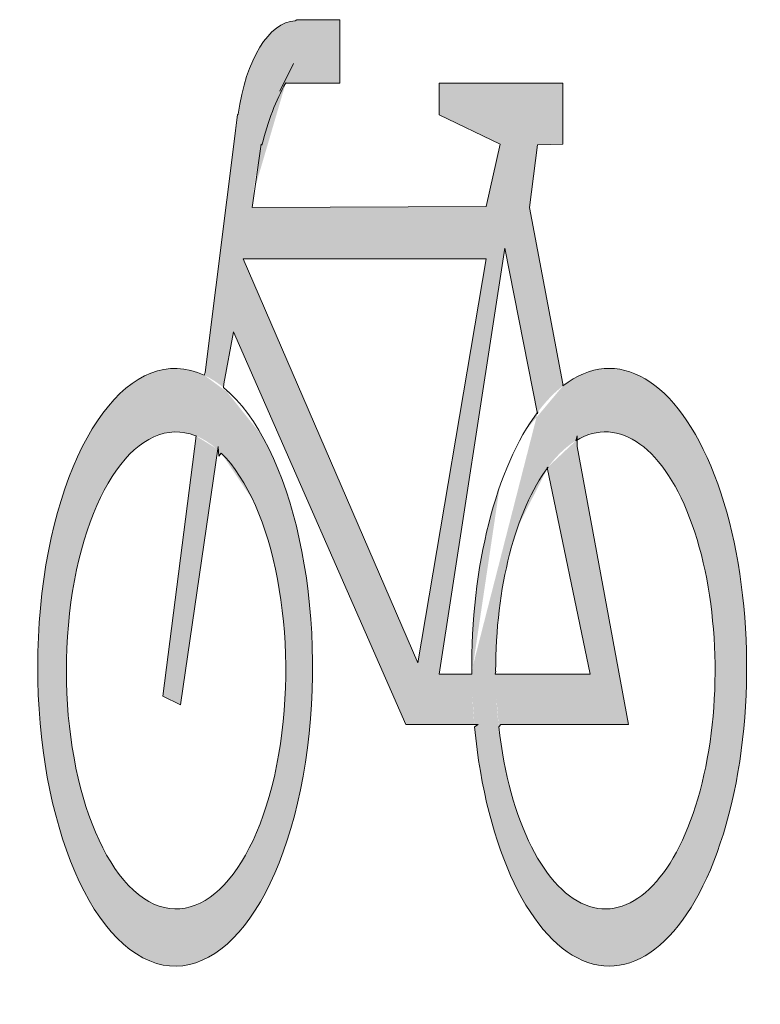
# Model space of a CAD drawing. Header units: metres. Extents: x -0.0019 to 0.00174, y -0.00138 to 0.00347.
import ezdxf

# ---------------------------------------------------------------- set-up
doc = ezdxf.new("R2010")
doc.units = ezdxf.units.M
doc.layers.add('MAR_Piktogramme', color=253, linetype='Continuous', lineweight=5)

msp = doc.modelspace()

# ---------------------------------------------------------------- hatches: boundary and pattern name
at = {"layer": 'MAR_Piktogramme', "extrusion": (0, 0, -1)}
h = msp.add_hatch(color=256, dxfattribs=at)
edge = h.paths.add_edge_path()
edge.add_ellipse((0.001135, 0.0002814), major_axis=(0, -0.0014705), ratio=0.46, start_angle=200.5924, end_angle=552.2122)
edge.add_line((0.0009919, 0.0017186), (0.000988, 0.001732))
edge.add_line((0.000988, 0.001732), (0.000828, 0.003))
edge.add_line((0.000828, 0.003), (0.0008254, 0.0030036))
edge.add_ellipse((0.0005378, 0.002808), major_axis=(0, 0.000655), ratio=0.46, start_angle=287.3762, end_angle=358.884)
edge.add_line((0.0005437, 0.0034629), (0.000536, 0.003468))
edge.add_line((0.000536, 0.003468), (0.000324, 0.003468))
edge.add_line((0.000324, 0.003468), (0.000324, 0.003156))
edge.add_line((0.000324, 0.003156), (0.000588, 0.003156))
edge.add_line((0.000588, 0.003156), (0.0005906, 0.0031567))
edge.add_ellipse((0.0002972, 0.0023657), major_axis=(0, 0.0010161), ratio=0.46, start_angle=298.4956, end_angle=321.1155, ccw=False)
edge.add_line((0.000708, 0.0028505), (0.000712, 0.002856))
edge.add_line((0.000712, 0.002856), (0.000756, 0.002544))
edge.add_line((0.000756, 0.002544), (-0.000396, 0.002548))
edge.add_line((-0.000396, 0.002548), (-0.000464, 0.002856))
edge.add_line((-0.000464, 0.002856), (-0.000164, 0.003))
edge.add_line((-0.000164, 0.003), (-0.000164, 0.003156))
edge.add_line((-0.000164, 0.003156), (-0.000772, 0.003156))
edge.add_line((-0.000772, 0.003156), (-0.000772, 0.002856))
edge.add_line((-0.000772, 0.002856), (-0.000648, 0.002852))
edge.add_line((-0.000648, 0.002852), (-0.000608, 0.002544))
edge.add_line((-0.000608, 0.002544), (-0.000772, 0.001676))
edge.add_line((-0.000772, 0.001676), (-0.0007733, 0.001666))
edge.add_ellipse((-0.0010011, 0.0002814), major_axis=(0, -0.0014705), ratio=0.46, start_angle=160.3181, end_angle=438.504)
edge.add_line((-0.0003382, -0.0000116), (-0.000356, 0))
edge.add_line((-0.000356, 0), (0, 0))
edge.add_line((0, 0), (0.000848, 0.001932))
edge.add_line((0.000848, 0.001932), (0.000896, 0.001676))
edge.add_line((0.000896, 0.001676), (0.000896, 0.001676))
edge.add_line((0.000896, 0.001676), (0.0008971, 0.001658))
edge = h.paths.add_edge_path(flags=16)
edge.add_ellipse((-0.0009821, 0.000266), major_axis=(0, -0.0011736), ratio=0.46, start_angle=164.3791, end_angle=436.3157)
edge.add_line((-0.0004576, -0.0000117), (-0.000468, 0))
edge.add_line((-0.000468, 0), (-0.001096, 0))
edge.add_line((-0.001096, 0), (-0.000844, 0.001368))
edge.add_line((-0.000844, 0.001368), (-0.000844, 0.00142))
edge.add_line((-0.000844, 0.00142), (-0.0008368, 0.0013962))
edge = h.paths.add_edge_path(flags=16)
edge.add_line((-0.000908, 0.000248), (-0.00044, 0.000248))
edge.add_line((-0.00044, 0.000248), (-0.0004423, 0.0002615))
edge.add_ellipse((-0.0009821, 0.000266), major_axis=(0, -0.0011736), ratio=0.46, start_angle=89.7793, end_angle=148.5164)
edge.add_line((-0.0007002, 0.0012668), (-0.000696, 0.001264))
edge.add_line((-0.000696, 0.001264), (-0.000908, 0.000248))
edge = h.paths.add_edge_path(flags=16)
edge.add_line((-0.000164, 0.000248), (-0.000488, 0.002344))
edge.add_line((-0.000488, 0.002344), (-0.000648, 0.001528))
edge.add_line((-0.000648, 0.001528), (-0.0006502, 0.0015385))
edge.add_ellipse((-0.0010011, 0.0002814), major_axis=(0, -0.0014705), ratio=0.46, start_angle=88.7639, end_angle=148.7481, ccw=False)
edge.add_line((-0.0003248, 0.0002497), (-0.000324, 0.000248))
edge.add_line((-0.000324, 0.000248), (-0.000164, 0.000248))
h.paths.add_polyline_path([(-0.00006, 0.000304), (-0.000396, 0.002292), (0.0008, 0.002292)], flags=16)
edge = h.paths.add_edge_path(flags=16)
edge.add_ellipse((0.0011305, 0.000266), major_axis=(0, -0.0011736), ratio=0.46, start_angle=204.2779, end_angle=550.2832)
edge.add_line((0.0010341, 0.0014207), (0.001032, 0.00142))
edge.add_line((0.001032, 0.00142), (0.001196, 0.00014))
edge.add_line((0.001196, 0.00014), (0.001108, 0.000096))
edge.add_line((0.001108, 0.000096), (0.000924, 0.001368))
edge.add_line((0.000924, 0.001368), (0.00092, 0.00132))
edge.add_line((0.00092, 0.00132), (0.0009085, 0.0013358))

# ---------------------------------------------------------------- linework, layer by layer
at = {"layer": 'MAR_Piktogramme'}
msp.add_line((-0.000552, 0.003252), (-0.00062, 0.003116), dxfattribs=at)
at = {"layer": 'MAR_Piktogramme', "extrusion": (0, 0, -1)}
for points in [[(0.0005437, 0.0034629), (0.000536, 0.003468)], [(0.000536, 0.003468), (0.000324, 0.003468)], [(0.000324, 0.003468), (0.000324, 0.003156)], [(0.000588, 0.003156), (0.0005906, 0.0031567)], [(0.000324, 0.003156), (0.000588, 0.003156)], [(-0.000164, 0.003), (-0.000164, 0.003156)], [(-0.000164, 0.003156), (-0.000772, 0.003156)], [(-0.000772, 0.003156), (-0.000772, 0.002856)], [(0.000988, 0.001732), (0.000828, 0.003)], [(0.000828, 0.003), (0.0008254, 0.0030036)], [(-0.000464, 0.002856), (-0.000164, 0.003)], [(0.000712, 0.002856), (0.000756, 0.002544)], [(0.000708, 0.0028505), (0.000712, 0.002856)], [(-0.000396, 0.002548), (-0.000464, 0.002856)], [(-0.000648, 0.002852), (-0.000608, 0.002544)], [(-0.000772, 0.002856), (-0.000648, 0.002852)], [(0.000756, 0.002544), (-0.000396, 0.002548)], [(-0.000608, 0.002544), (-0.000772, 0.001676)], [(-0.000164, 0.000248), (-0.000488, 0.002344)], [(-0.000488, 0.002344), (-0.000648, 0.001528)], [(0.000848, 0.001932), (0.000896, 0.001676)], [(0, 0), (0.000848, 0.001932)], [(0.0009919, 0.0017186), (0.000988, 0.001732)], [(0.000896, 0.001676), (0.0008971, 0.001658)], [(-0.000772, 0.001676), (-0.0007733, 0.001666)], [(-0.000648, 0.001528), (-0.0006502, 0.0015385)], [(0.001032, 0.00142), (0.001196, 0.00014)], [(0.0010341, 0.0014207), (0.001032, 0.00142)], [(-0.000844, 0.00142), (-0.0008368, 0.0013962)], [(-0.000844, 0.001368), (-0.000844, 0.00142)], [(0.001108, 0.000096), (0.000924, 0.001368)], [(0.000924, 0.001368), (0.00092, 0.00132)], [(-0.001096, 0), (-0.000844, 0.001368)], [(0.00092, 0.00132), (0.0009085, 0.0013358)], [(-0.0007002, 0.0012668), (-0.000696, 0.001264)], [(-0.000696, 0.001264), (-0.000908, 0.000248)], [(-0.000324, 0.000248), (-0.000164, 0.000248)], [(-0.0003248, 0.0002497), (-0.000324, 0.000248)], [(-0.00044, 0.000248), (-0.0004423, 0.0002615)], [(-0.000908, 0.000248), (-0.00044, 0.000248)], [(0.001196, 0.00014), (0.001108, 0.000096)], [(-0.000356, 0), (0, 0)], [(-0.000468, 0), (-0.001096, 0)], [(-0.0003382, -0.0000116), (-0.000356, 0)], [(-0.0004576, -0.0000117), (-0.000468, 0)]]:
    msp.add_lwpolyline(points, dxfattribs=at)
msp.add_lwpolyline([(-0.00006, 0.000304), (-0.000396, 0.002292), (0.0008, 0.002292), (-0.00006, 0.000304)], close=True, dxfattribs=at)
for centre, major_axis, start_param, end_param in [((-0.0005378, 0.002808), (0, 0.000655), 5.015661, 6.263707), ((-0.001135, 0.0002814), (0, -0.0014705), 3.500997, 9.637921), ((0.0010011, 0.0002814), (0, -0.0014705), 2.798079, 7.653338), ((-0.0011305, 0.000266), (0, -0.0011736), 3.565322, 9.604254), ((0.0009821, 0.000266), (0, -0.0011736), 2.868957, 7.615145), ((0.0009821, 0.000266), (0, -0.0011736), 1.566945, 2.592101)]:
    msp.add_ellipse(centre, major_axis=major_axis, ratio=0.46, start_param=start_param, end_param=end_param, dxfattribs=at)
at = {"layer": 'MAR_Piktogramme'}
for centre, major_axis, start_param, end_param in [((-0.0002972, 0.0023657), (0, 0.0010161), 0.678663, 1.073454), ((0.0010011, 0.0002814), (0, -0.0014705), 3.687041, 4.733964)]:
    msp.add_ellipse(centre, major_axis=major_axis, ratio=0.46, start_param=start_param, end_param=end_param, dxfattribs=at)

doc.saveas('drawing.dxf')
